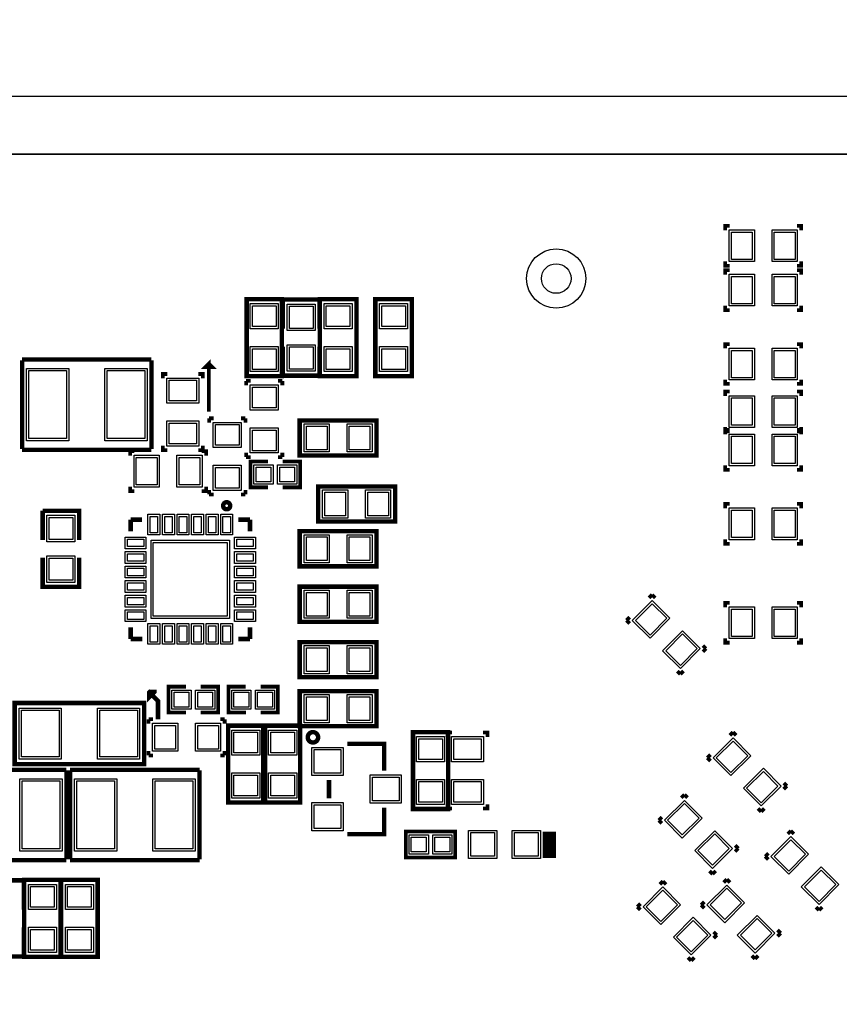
# Model space of a CAD drawing. Extents: x 0 to 144, y -67 to 145.
# Tile 4 of 7: x 29 to 57, y 37 to 71. Entities that reach past the tile are written whole.
import ezdxf

# ---------------------------------------------------------------- set-up
doc = ezdxf.new("R2010")
doc.units = 0
for name, color, linetype in [('BOARD_GEOMETRY_OUTLINE', 1, 'CONTINUOUS'), ('BOARD_GEOMETRY_SILKSCREEN_TOP', 2, 'CONTINUOUS'), ('PACKAGE_GEOMETRY_ASSEMBLY_TOP', 6, 'CONTINUOUS'), ('PACKAGE_GEOMETRY_SILKSCREEN_TOP', 5, 'CONTINUOUS'), ('PIN_SOLDERMASK_TOP', 9, 'CONTINUOUS'), ('PIN_TOP', 8, 'CONTINUOUS')]:
    doc.layers.add(name, color=color, linetype=linetype)

msp = doc.modelspace()

# ---------------------------------------------------------------- linework, layer by layer
at = {"layer": 'BOARD_GEOMETRY_OUTLINE'}
for points in [[(1.524, 68.658232), (69.596, 68.658232, 0.414214), (71.12, 70.182232), (71.12, 133.792468, 0.414214), (69.596, 135.316468), (1.524, 135.316468, 0.414214), (0, 133.792468), (0, 70.182232, 0.414214), (1.524, 68.658232)], [(1.524, 0), (69.596, 0, 0.414214), (71.12, 1.524), (71.12, 65.134236, 0.414214), (69.596, 66.658236), (1.524, 66.658236, 0.414214), (0, 65.134236), (0, 1.524, 0.414214), (1.524, 0)]]:
    msp.add_lwpolyline(points, format="xyb", dxfattribs=at)
msp.add_lwpolyline([(0, 1.524), (0, 65.134236, -0.414214), (1.524, 66.658236), (69.596, 66.658236, -0.414214), (71.12, 65.134236), (71.12, 1.524, -0.414214), (69.596, 0), (1.524, 0, -0.414214)], format="xyb", close=True, dxfattribs=at)
at = {"layer": 'BOARD_GEOMETRY_SILKSCREEN_TOP'}
for points, const_width in [([(35.56, 57.817004), (35.56, 59.468004), (35.433, 59.341004), (35.687, 59.341004), (35.56, 59.468004)], 0.127), ([(33.81502, 47.235364), (33.81502, 47.875444), (33.51784, 48.172624), (33.5153, 48.170084), (33.5153, 48.007524), (33.68802, 48.180244), (33.68802, 48.182784), (33.53308, 48.182784), (33.52038, 48.170084)], 0.1524), ([(47.105062, 43.375834), (47.105062, 42.475658)], 0.1524), ([(47.257462, 43.375834), (47.257462, 42.475658)], 0.1524), ([(47.409862, 43.375834), (47.409862, 42.475658)], 0.1524)]:
    msp.add_lwpolyline(points, dxfattribs=dict(at, const_width=const_width))
at = {"layer": 'PACKAGE_GEOMETRY_ASSEMBLY_TOP'}
for points, const_width in [([(53.4543, 64.20104), (53.3019, 64.20104), (53.3019, 64.04864)], 0.127), ([(55.9181, 64.04864), (55.9181, 64.20104), (55.7657, 64.20104)], 0.127), ([(53.4543, 62.82944), (53.3019, 62.82944), (53.3019, 62.98184)], 0.127), ([(55.7657, 62.82944), (55.9181, 62.82944), (55.9181, 62.98184)], 0.127), ([(53.4543, 62.67704), (53.3019, 62.67704), (53.3019, 62.52464)], 0.127), ([(55.9181, 62.52464), (55.9181, 62.67704), (55.7657, 62.67704)], 0.127), ([(36.862766, 59.379612), (36.862766, 61.677804), (38.067234, 61.677804), (38.067234, 59.036204), (36.862766, 59.036204), (36.862766, 59.379612)], 0.1524), ([(39.36238, 60.661804), (39.36238, 61.665104), (38.10762, 61.665104)], 0.1524), ([(38.10762, 61.663072), (38.10762, 60.661804)], 0.1524), ([(40.63238, 61.677804), (39.37762, 61.677804), (39.37762, 59.036204), (40.63238, 59.036204), (40.63238, 61.677804)], 0.1524), ([(41.28262, 59.036204), (42.53738, 59.036204), (42.53738, 61.677804), (41.28262, 61.677804), (41.28262, 59.036204)], 0.1524), ([(53.4543, 61.30544), (53.3019, 61.30544), (53.3019, 61.45784)], 0.127), ([(55.7657, 61.30544), (55.9181, 61.30544), (55.9181, 61.45784)], 0.127), ([(38.10762, 60.052204), (38.10762, 59.048904), (39.36238, 59.048904), (39.36238, 60.052204)], 0.1524), ([(53.4543, 60.13704), (53.3019, 60.13704), (53.3019, 59.98464)], 0.127), ([(55.9181, 59.98464), (55.9181, 60.13704), (55.7657, 60.13704)], 0.127), ([(33.5915, 59.606434), (29.1465, 59.606434)], 0.1524), ([(29.1465, 59.581796), (29.1465, 56.526684)], 0.1524), ([(33.5915, 56.526684), (33.5915, 59.581796)], 0.1524), ([(33.9852, 58.95594), (33.9852, 59.10834), (34.1376, 59.10834)], 0.127), ([(35.3568, 58.95594), (35.3568, 59.10834), (35.2044, 59.10834)], 0.127), ([(36.8427, 58.871104), (36.8427, 58.718704)], 0.127), ([(36.9951, 58.871104), (36.8427, 58.871104)], 0.127), ([(37.9349, 58.871104), (38.0873, 58.871104)], 0.127), ([(38.0873, 58.871104), (38.0873, 58.718704)], 0.127), ([(53.4543, 58.76544), (53.3019, 58.76544), (53.3019, 58.91784)], 0.127), ([(55.7657, 58.76544), (55.9181, 58.76544), (55.9181, 58.91784)], 0.127), ([(53.4543, 58.502804), (53.3019, 58.502804), (53.3019, 58.350404)], 0.127), ([(55.9181, 58.350404), (55.9181, 58.502804), (55.7657, 58.502804)], 0.127), ([(35.5727, 57.58434), (35.5727, 57.43194)], 0.127), ([(35.7251, 57.58434), (35.5727, 57.58434)], 0.127), ([(36.6649, 57.58434), (36.8173, 57.58434)], 0.127), ([(36.8173, 57.58434), (36.8173, 57.43194)], 0.127), ([(39.027608, 57.513474), (41.3258, 57.513474), (41.3258, 56.309006), (38.6842, 56.309006), (38.6842, 57.513474), (39.027608, 57.513474)], 0.1524), ([(53.4543, 57.131204), (53.3019, 57.131204), (53.3019, 57.283604)], 0.127), ([(53.4543, 57.184036), (53.3019, 57.184036), (53.3019, 57.031636)], 0.127), ([(55.7657, 57.131204), (55.9181, 57.131204), (55.9181, 57.283604)], 0.127), ([(55.9181, 57.031636), (55.9181, 57.184036), (55.7657, 57.184036)], 0.127), ([(29.1465, 56.502046), (33.5915, 56.502046)], 0.1524), ([(33.0073, 56.45404), (32.8549, 56.45404), (32.8549, 56.30164)], 0.127), ([(33.9852, 56.64454), (33.9852, 56.49214), (34.1376, 56.49214)], 0.127), ([(35.2044, 56.49214), (35.3568, 56.49214), (35.3568, 56.64454)], 0.127), ([(35.4711, 56.30164), (35.4711, 56.45404), (35.3187, 56.45404)], 0.127), ([(36.8427, 56.254904), (36.8427, 56.407304)], 0.127), ([(36.9951, 56.254904), (36.8427, 56.254904)], 0.127), ([(37.9349, 56.254904), (38.0873, 56.254904)], 0.127), ([(38.0873, 56.254904), (38.0873, 56.407304)], 0.127), ([(37.592, 55.213504), (36.9951, 55.213504), (36.9951, 56.102504), (37.592, 56.102504)], 0.127), ([(38.09619, 56.102504), (38.6969, 56.102504), (38.6969, 55.213504), (38.1, 55.213504)], 0.127), ([(53.4543, 55.812436), (53.3019, 55.812436), (53.3019, 55.964836)], 0.127), ([(55.7657, 55.812436), (55.9181, 55.812436), (55.9181, 55.964836)], 0.127), ([(33.0073, 55.08244), (32.8549, 55.08244), (32.8549, 55.23484)], 0.127), ([(35.3187, 55.08244), (35.4711, 55.08244), (35.4711, 55.23484)], 0.127), ([(35.5727, 54.96814), (35.5727, 55.12054)], 0.127), ([(36.8173, 54.96814), (36.8173, 55.12054)], 0.127), ([(39.662608, 55.244238), (41.9608, 55.244238), (41.9608, 54.03977), (39.3192, 54.03977), (39.3192, 55.244238), (39.662608, 55.244238)], 0.1524), ([(35.7251, 54.96814), (35.5727, 54.96814)], 0.127), ([(36.6649, 54.96814), (36.8173, 54.96814)], 0.127), ([(31.10738, 53.40604), (31.10738, 54.40934), (29.85262, 54.40934)], 0.1524), ([(29.85262, 54.407308), (29.85262, 53.40604)], 0.1524), ([(53.4543, 54.644036), (53.3019, 54.644036), (53.3019, 54.491636)], 0.127), ([(55.9181, 54.491636), (55.9181, 54.644036), (55.7657, 54.644036)], 0.127), ([(39.027608, 53.703474), (41.3258, 53.703474), (41.3258, 52.499006), (38.6842, 52.499006), (38.6842, 53.703474), (39.027608, 53.703474)], 0.1524), ([(53.4543, 53.272436), (53.3019, 53.272436), (53.3019, 53.424836)], 0.127), ([(55.7657, 53.272436), (55.9181, 53.272436), (55.9181, 53.424836)], 0.127), ([(29.85262, 52.79644), (29.85262, 51.79314), (31.10738, 51.79314), (31.10738, 52.79644)], 0.1524), ([(39.027608, 51.798474), (41.3258, 51.798474), (41.3258, 50.594006), (38.6842, 50.594006), (38.6842, 51.798474), (39.027608, 51.798474)], 0.1524), ([(50.6857, 51.412902), (50.793396, 51.520598)], 0.127), ([(50.793396, 51.520598), (50.901092, 51.412902)], 0.127), ([(53.4543, 51.24704), (53.3019, 51.24704), (53.3019, 51.09464)], 0.127), ([(55.9181, 51.09464), (55.9181, 51.24704), (55.7657, 51.24704)], 0.127), ([(50.020982, 50.748184), (49.913286, 50.640488)], 0.127), ([(49.913286, 50.640488), (50.020982, 50.532792)], 0.127), ([(53.4543, 49.87544), (53.3019, 49.87544), (53.3019, 50.02784)], 0.127), ([(55.7657, 49.87544), (55.9181, 49.87544), (55.9181, 50.02784)], 0.127), ([(39.027608, 49.893474), (41.3258, 49.893474), (41.3258, 48.689006), (38.6842, 48.689006), (38.6842, 49.893474), (39.027608, 49.893474)], 0.1524), ([(52.643278, 49.670716), (52.535582, 49.778412)], 0.127), ([(52.535582, 49.56302), (52.643278, 49.670716)], 0.127), ([(51.763168, 48.790606), (51.655472, 48.898302)], 0.127), ([(51.870864, 48.898302), (51.763168, 48.790606)], 0.127), ([(34.77895, 47.474124), (34.17824, 47.474124), (34.17824, 48.363124), (34.77514, 48.363124)], 0.127), ([(35.28314, 48.363124), (35.88004, 48.363124), (35.88004, 47.474124), (35.28314, 47.474124)], 0.127), ([(36.83381, 47.474124), (36.2331, 47.474124), (36.2331, 48.363124), (36.83, 48.363124)], 0.127), ([(37.338, 48.363124), (37.9349, 48.363124), (37.9349, 47.474124), (37.338, 47.474124)], 0.127), ([(39.027608, 48.21047), (41.3258, 48.21047), (41.3258, 47.006002), (38.6842, 47.006002), (38.6842, 48.21047), (39.027608, 48.21047)], 0.1524), ([(33.3375, 45.698918), (28.8925, 45.698918), (28.8925, 47.803562), (33.3375, 47.803562), (33.3375, 45.698918)], 0.1524), ([(33.4899, 47.24654), (33.6423, 47.24654)], 0.127), ([(33.4899, 47.09414), (33.4899, 47.24654)], 0.127), ([(36.1061, 47.24654), (35.9537, 47.24654)], 0.127), ([(36.1061, 47.09414), (36.1061, 47.24654)], 0.127), ([(36.227766, 44.725844), (36.227766, 47.024036), (37.432234, 47.024036), (37.432234, 44.382436), (36.227766, 44.382436), (36.227766, 44.725844)], 0.1524), ([(38.702234, 46.680628), (38.702234, 44.382436), (37.497766, 44.382436), (37.497766, 47.024036), (38.702234, 47.024036), (38.702234, 46.680628)], 0.1524), ([(42.577766, 44.503848), (42.577766, 46.80204), (43.782234, 46.80204), (43.782234, 44.16044), (42.577766, 44.16044), (42.577766, 44.503848)], 0.1524), ([(43.9166, 46.78934), (43.7642, 46.78934), (43.7642, 46.63694)], 0.127), ([(45.1358, 46.63694), (45.1358, 46.78934), (44.9834, 46.78934)], 0.127), ([(53.464968, 46.69028), (53.572664, 46.797976)], 0.127), ([(53.572664, 46.797976), (53.68036, 46.69028)], 0.127), ([(33.4899, 46.15434), (33.4899, 46.00194)], 0.127), ([(33.4899, 46.00194), (33.6423, 46.00194)], 0.127), ([(36.1061, 46.00194), (35.9537, 46.00194)], 0.127), ([(36.1061, 46.15434), (36.1061, 46.00194)], 0.127), ([(52.80025, 46.025562), (52.692554, 45.917866)], 0.127), ([(52.692554, 45.917866), (52.80025, 45.81017)], 0.127), ([(30.6705, 45.509434), (26.2255, 45.509434)], 0.1524), ([(30.6705, 42.429684), (30.6705, 45.484796)], 0.1524), ([(35.2425, 45.509434), (30.7975, 45.509434)], 0.1524), ([(30.7975, 45.484796), (30.7975, 42.429684)], 0.1524), ([(35.2425, 42.429684), (35.2425, 45.484796)], 0.1524), ([(55.422546, 44.948094), (55.31485, 45.05579)], 0.127), ([(55.31485, 44.840398), (55.422546, 44.948094)], 0.127), ([(51.792886, 44.545504), (51.900582, 44.6532)], 0.127), ([(51.900582, 44.6532), (52.008278, 44.545504)], 0.127), ([(43.7642, 44.32554), (43.7642, 44.17314), (43.9166, 44.17314)], 0.127), ([(45.1358, 44.32554), (45.1358, 44.17314), (44.9834, 44.17314)], 0.127), ([(54.542436, 44.067984), (54.43474, 44.17568)], 0.127), ([(54.650132, 44.17568), (54.542436, 44.067984)], 0.127), ([(51.128168, 43.880786), (51.020472, 43.77309)], 0.127), ([(51.020472, 43.77309), (51.128168, 43.665394)], 0.127), ([(44.0309, 43.38574), (44.0309, 42.49674), (42.3291, 42.49674), (42.3291, 43.38574), (44.0309, 43.38574)], 0.127), ([(55.450486, 43.302682), (55.558182, 43.410378)], 0.127), ([(55.558182, 43.410378), (55.665878, 43.302682)], 0.127), ([(53.750464, 42.803318), (53.642768, 42.911014)], 0.127), ([(53.642768, 42.695622), (53.750464, 42.803318)], 0.127), ([(54.785768, 42.637964), (54.678072, 42.530268)], 0.127), ([(26.2255, 42.405046), (30.6705, 42.405046)], 0.1524), ([(30.7975, 42.405046), (35.2425, 42.405046)], 0.1524), ([(54.678072, 42.530268), (54.785768, 42.422572)], 0.127), ([(52.870354, 41.923208), (52.762658, 42.030904)], 0.127), ([(52.97805, 42.030904), (52.870354, 41.923208)], 0.127), ([(29.20238, 40.70604), (29.20238, 41.70934), (27.94762, 41.70934)], 0.1524), ([(30.47238, 41.72204), (29.21762, 41.72204), (29.21762, 39.08044), (30.47238, 39.08044), (30.47238, 41.72204)], 0.1524), ([(31.74238, 41.72204), (30.48762, 41.72204), (30.48762, 39.08044), (31.74238, 39.08044), (31.74238, 41.72204)], 0.1524), ([(51.054762, 41.571672), (51.162458, 41.679368)], 0.127), ([(51.162458, 41.679368), (51.270154, 41.571672)], 0.127), ([(53.250846, 41.634918), (53.358542, 41.742614)], 0.127), ([(53.358542, 41.742614), (53.466238, 41.634918)], 0.127), ([(50.390044, 40.906954), (50.282348, 40.799258)], 0.127), ([(52.586128, 40.9702), (52.478432, 40.862504)], 0.127), ([(50.282348, 40.799258), (50.390044, 40.691562)], 0.127), ([(52.478432, 40.862504), (52.586128, 40.754808)], 0.127), ([(56.527954, 40.680386), (56.420258, 40.788082)], 0.127), ([(56.63565, 40.788082), (56.527954, 40.680386)], 0.127), ([(27.94762, 40.09644), (27.94762, 39.09314), (29.20238, 39.09314), (29.20238, 40.09644)], 0.1524), ([(53.01234, 39.829486), (52.904644, 39.937182)], 0.127), ([(55.208424, 39.892732), (55.100728, 40.000428)], 0.127), ([(55.100728, 39.785036), (55.208424, 39.892732)], 0.127), ([(52.904644, 39.72179), (53.01234, 39.829486)], 0.127), ([(52.13223, 38.949376), (52.024534, 39.057072)], 0.127), ([(52.239926, 39.057072), (52.13223, 38.949376)], 0.127), ([(54.328314, 39.012622), (54.220618, 39.120318)], 0.127), ([(54.43601, 39.120318), (54.328314, 39.012622)], 0.127)]:
    msp.add_lwpolyline(points, dxfattribs=dict(at, const_width=const_width))
at = {"layer": 'PACKAGE_GEOMETRY_SILKSCREEN_TOP', "const_width": 0.1524}
for points in [[(36.296092, 54.580536, 1), (36.053776, 54.580536, 1), (36.296092, 54.580536)], [(39.316914, 46.623224, -1), (38.961314, 46.623224, -1), (39.316914, 46.623224)]]:
    msp.add_lwpolyline(points, format="xyb", dxfattribs=at)
for points in [[(32.874966, 54.10327), (33.271714, 54.10327)], [(32.874966, 53.698902), (32.874966, 54.10327)], [(36.570666, 54.10327), (36.975034, 54.10327)], [(36.975034, 54.10327), (36.975034, 53.706522)], [(32.874966, 50.003202), (32.874966, 50.39995)], [(36.975034, 50.40757), (36.975034, 50.003202)], [(33.279334, 50.003202), (32.874966, 50.003202)], [(36.975034, 50.003202), (36.578286, 50.003202)], [(41.58996, 45.48124), (41.58996, 46.396148), (40.325802, 46.396148)], [(39.69004, 45.1612), (39.69004, 44.53128)], [(40.325802, 43.296332), (41.58996, 43.296332), (41.58996, 44.21124)]]:
    msp.add_lwpolyline(points, dxfattribs=at)
at = {"layer": 'PIN_SOLDERMASK_TOP'}
for points in [[(54.3052, 64.06134), (54.3052, 62.96914), (53.4416, 62.96914), (53.4416, 64.06134)], [(55.7784, 64.06134), (55.7784, 62.96914), (54.9148, 62.96914), (54.9148, 64.06134)], [(54.3052, 62.53734), (54.3052, 61.44514), (53.4416, 61.44514), (53.4416, 62.53734)], [(55.7784, 62.53734), (55.7784, 61.44514), (54.9148, 61.44514), (54.9148, 62.53734)], [(37.9476, 60.661804), (36.9824, 60.661804), (36.9824, 61.525404), (37.9476, 61.525404)], [(39.2176, 60.598304), (38.2524, 60.598304), (38.2524, 61.512704), (39.2176, 61.512704)], [(39.5224, 61.525404), (40.4876, 61.525404), (40.4876, 60.661804), (39.5224, 60.661804)], [(42.3926, 60.661804), (41.4274, 60.661804), (41.4274, 61.525404), (42.3926, 61.525404)], [(37.9476, 59.188604), (36.9824, 59.188604), (36.9824, 60.052204), (37.9476, 60.052204)], [(39.2176, 59.201304), (38.2524, 59.201304), (38.2524, 60.115704), (39.2176, 60.115704)], [(39.5224, 60.052204), (40.4876, 60.052204), (40.4876, 59.188604), (39.5224, 59.188604)], [(42.3926, 59.188604), (41.4274, 59.188604), (41.4274, 60.052204), (42.3926, 60.052204)], [(54.3052, 59.99734), (54.3052, 58.90514), (53.4416, 58.90514), (53.4416, 59.99734)], [(55.7784, 59.99734), (55.7784, 58.90514), (54.9148, 58.90514), (54.9148, 59.99734)], [(30.7467, 59.29884), (30.7467, 56.80964), (29.2989, 56.80964), (29.2989, 59.29884)], [(33.4391, 59.29884), (33.4391, 56.80964), (31.9913, 56.80964), (31.9913, 59.29884)], [(35.2171, 58.10504), (34.1249, 58.10504), (34.1249, 58.96864), (35.2171, 58.96864)], [(36.9824, 58.731404), (37.9476, 58.731404), (37.9476, 57.867804), (36.9824, 57.867804)], [(54.3052, 58.363104), (54.3052, 57.270904), (53.4416, 57.270904), (53.4416, 58.363104)], [(55.7784, 58.363104), (55.7784, 57.270904), (54.9148, 57.270904), (54.9148, 58.363104)], [(35.2171, 56.63184), (34.1249, 56.63184), (34.1249, 57.49544), (35.2171, 57.49544)], [(35.7124, 57.44464), (36.6776, 57.44464), (36.6776, 56.58104), (35.7124, 56.58104)], [(36.9824, 57.258204), (37.9476, 57.258204), (37.9476, 56.394604), (36.9824, 56.394604)], [(38.8366, 56.42864), (38.8366, 57.39384), (39.7002, 57.39384), (39.7002, 56.42864)], [(40.3098, 56.42864), (40.3098, 57.39384), (41.1734, 57.39384), (41.1734, 56.42864)], [(54.3052, 57.044336), (54.3052, 55.952136), (53.4416, 55.952136), (53.4416, 57.044336)], [(55.7784, 57.044336), (55.7784, 55.952136), (54.9148, 55.952136), (54.9148, 57.044336)], [(33.8582, 56.31434), (33.8582, 55.22214), (32.9946, 55.22214), (32.9946, 56.31434)], [(35.3314, 56.31434), (35.3314, 55.22214), (34.4678, 55.22214), (34.4678, 56.31434)], [(35.7124, 55.97144), (36.6776, 55.97144), (36.6776, 55.10784), (35.7124, 55.10784)], [(37.7698, 55.988204), (37.7698, 55.327804), (37.1094, 55.327804), (37.1094, 55.988204)], [(38.5826, 55.988204), (38.5826, 55.327804), (37.9222, 55.327804), (37.9222, 55.988204)], [(39.4716, 54.159404), (39.4716, 55.124604), (40.3352, 55.124604), (40.3352, 54.159404)], [(40.9448, 54.159404), (40.9448, 55.124604), (41.8084, 55.124604), (41.8084, 54.159404)], [(54.3052, 54.504336), (54.3052, 53.412136), (53.4416, 53.412136), (53.4416, 54.504336)], [(55.7784, 54.504336), (55.7784, 53.412136), (54.9148, 53.412136), (54.9148, 54.504336)], [(30.9626, 53.34254), (29.9974, 53.34254), (29.9974, 54.25694), (30.9626, 54.25694)], [(33.878266, 54.288182), (33.878266, 53.576982), (33.471866, 53.576982), (33.471866, 54.288182)], [(34.378138, 54.288182), (34.378138, 53.576982), (33.971738, 53.576982), (33.971738, 54.288182)], [(34.878264, 54.288182), (34.878264, 53.576982), (34.471864, 53.576982), (34.471864, 54.288182)], [(35.378136, 54.288182), (35.378136, 53.576982), (34.971736, 53.576982), (34.971736, 54.288182)], [(35.878262, 54.288182), (35.878262, 53.576982), (35.471862, 53.576982), (35.471862, 54.288182)], [(36.378134, 54.288182), (36.378134, 53.576982), (35.971734, 53.576982), (35.971734, 54.288182)], [(33.401254, 53.50637), (33.401254, 53.09997), (32.690054, 53.09997), (32.690054, 53.50637)], [(37.159946, 53.50637), (37.159946, 53.09997), (36.448746, 53.09997), (36.448746, 53.50637)], [(38.8366, 52.61864), (38.8366, 53.58384), (39.7002, 53.58384), (39.7002, 52.61864)], [(40.3098, 52.61864), (40.3098, 53.58384), (41.1734, 53.58384), (41.1734, 52.61864)], [(36.2712, 53.399436), (36.2712, 50.707036), (33.5788, 50.707036), (33.5788, 53.399436)], [(30.9626, 51.94554), (29.9974, 51.94554), (29.9974, 52.85994), (30.9626, 52.85994)], [(33.401254, 53.006498), (33.401254, 52.600098), (32.690054, 52.600098), (32.690054, 53.006498)], [(37.159946, 53.006498), (37.159946, 52.600098), (36.448746, 52.600098), (36.448746, 53.006498)], [(33.401254, 52.506372), (33.401254, 52.099972), (32.690054, 52.099972), (32.690054, 52.506372)], [(37.159946, 52.506372), (37.159946, 52.099972), (36.448746, 52.099972), (36.448746, 52.506372)], [(33.401254, 52.0065), (33.401254, 51.6001), (32.690054, 51.6001), (32.690054, 52.0065)], [(37.159946, 52.0065), (37.159946, 51.6001), (36.448746, 51.6001), (36.448746, 52.0065)], [(33.401254, 51.506374), (33.401254, 51.099974), (32.690054, 51.099974), (32.690054, 51.506374)], [(37.159946, 51.506374), (37.159946, 51.099974), (36.448746, 51.099974), (36.448746, 51.506374)], [(38.8366, 50.71364), (38.8366, 51.67884), (39.7002, 51.67884), (39.7002, 50.71364)], [(40.3098, 50.71364), (40.3098, 51.67884), (41.1734, 51.67884), (41.1734, 50.71364)], [(51.403906, 50.712477), (50.721407, 50.029978), (50.11075, 50.640635), (50.793249, 51.323134)], [(54.3052, 51.10734), (54.3052, 50.01514), (53.4416, 50.01514), (53.4416, 51.10734)], [(55.7784, 51.10734), (55.7784, 50.01514), (54.9148, 50.01514), (54.9148, 51.10734)], [(33.401254, 51.006502), (33.401254, 50.600102), (32.690054, 50.600102), (32.690054, 51.006502)], [(37.159946, 51.006502), (37.159946, 50.600102), (36.448746, 50.600102), (36.448746, 51.006502)], [(33.878266, 50.52949), (33.878266, 49.81829), (33.471866, 49.81829), (33.471866, 50.52949)], [(34.378138, 50.52949), (34.378138, 49.81829), (33.971738, 49.81829), (33.971738, 50.52949)], [(34.878264, 50.52949), (34.878264, 49.81829), (34.471864, 49.81829), (34.471864, 50.52949)], [(35.378136, 50.52949), (35.378136, 49.81829), (34.971736, 49.81829), (34.971736, 50.52949)], [(35.878262, 50.52949), (35.878262, 49.81829), (35.471862, 49.81829), (35.471862, 50.52949)], [(36.378134, 50.52949), (36.378134, 49.81829), (35.971734, 49.81829), (35.971734, 50.52949)], [(52.445814, 49.670569), (51.763315, 48.98807), (51.152658, 49.598727), (51.835157, 50.281226)], [(38.8366, 48.80864), (38.8366, 49.77384), (39.7002, 49.77384), (39.7002, 48.80864)], [(40.3098, 48.80864), (40.3098, 49.77384), (41.1734, 49.77384), (41.1734, 48.80864)], [(34.29254, 47.588424), (34.29254, 48.248824), (34.95294, 48.248824), (34.95294, 47.588424)], [(35.10534, 47.588424), (35.10534, 48.248824), (35.76574, 48.248824), (35.76574, 47.588424)], [(36.3474, 47.588424), (36.3474, 48.248824), (37.0078, 48.248824), (37.0078, 47.588424)], [(37.1602, 47.588424), (37.1602, 48.248824), (37.8206, 48.248824), (37.8206, 47.588424)], [(38.8366, 47.125636), (38.8366, 48.090836), (39.7002, 48.090836), (39.7002, 47.125636)], [(40.3098, 47.125636), (40.3098, 48.090836), (41.1734, 48.090836), (41.1734, 47.125636)], [(30.4927, 47.62754), (30.4927, 45.87494), (29.0449, 45.87494), (29.0449, 47.62754)], [(33.1851, 47.62754), (33.1851, 45.87494), (31.7373, 45.87494), (31.7373, 47.62754)], [(33.6296, 46.14164), (33.6296, 47.10684), (34.4932, 47.10684), (34.4932, 46.14164)], [(35.1028, 46.14164), (35.1028, 47.10684), (35.9664, 47.10684), (35.9664, 46.14164)], [(37.3126, 46.008036), (36.3474, 46.008036), (36.3474, 46.871636), (37.3126, 46.871636)], [(37.6174, 46.871636), (38.5826, 46.871636), (38.5826, 46.008036), (37.6174, 46.008036)], [(43.6626, 45.78604), (42.6974, 45.78604), (42.6974, 46.64964), (43.6626, 46.64964)], [(43.9039, 46.64964), (44.9961, 46.64964), (44.9961, 45.78604), (43.9039, 45.78604)], [(54.183174, 45.989855), (53.500675, 45.307356), (52.890018, 45.918013), (53.572517, 46.600512)], [(39.106602, 46.2788), (40.173402, 46.2788), (40.173402, 45.3136), (39.106602, 45.3136)], [(37.3126, 44.534836), (36.3474, 44.534836), (36.3474, 45.398436), (37.3126, 45.398436)], [(37.6174, 45.398436), (38.5826, 45.398436), (38.5826, 44.534836), (37.6174, 44.534836)], [(55.225082, 44.947947), (54.542583, 44.265448), (53.931926, 44.876105), (54.614425, 45.558604)], [(30.5181, 45.20184), (30.5181, 42.71264), (29.0703, 42.71264), (29.0703, 45.20184)], [(30.9499, 42.71264), (30.9499, 45.20184), (32.3977, 45.20184), (32.3977, 42.71264)], [(33.6423, 42.71264), (33.6423, 45.20184), (35.0901, 45.20184), (35.0901, 42.71264)], [(41.106598, 45.32884), (42.173398, 45.32884), (42.173398, 44.36364), (41.106598, 44.36364)], [(43.6626, 44.31284), (42.6974, 44.31284), (42.6974, 45.17644), (43.6626, 45.17644)], [(43.9039, 45.17644), (44.9961, 45.17644), (44.9961, 44.31284), (43.9039, 44.31284)], [(39.106602, 44.37888), (40.173402, 44.37888), (40.173402, 43.41368), (39.106602, 43.41368)], [(52.511092, 43.845079), (51.828593, 43.16258), (51.217936, 43.773237), (51.900435, 44.455736)], [(44.487338, 42.45864), (44.487338, 43.42384), (45.452538, 43.42384), (45.452538, 42.45864)], [(45.987462, 42.45864), (45.987462, 43.42384), (46.952662, 43.42384), (46.952662, 42.45864)], [(53.553, 42.803171), (52.870501, 42.120672), (52.259844, 42.731329), (52.942343, 43.413828)], [(42.4434, 42.61104), (42.4434, 43.27144), (43.1038, 43.27144), (43.1038, 42.61104)], [(43.2562, 42.61104), (43.2562, 43.27144), (43.9166, 43.27144), (43.9166, 42.61104)], [(56.168692, 42.602257), (55.486193, 41.919758), (54.875536, 42.530415), (55.558035, 43.212914)], [(57.2106, 41.560349), (56.528101, 40.87785), (55.917444, 41.488507), (56.599943, 42.171006)], [(29.3624, 41.56964), (30.3276, 41.56964), (30.3276, 40.70604), (29.3624, 40.70604)], [(30.6324, 41.56964), (31.5976, 41.56964), (31.5976, 40.70604), (30.6324, 40.70604)], [(51.772968, 40.871247), (51.090469, 40.188748), (50.479812, 40.799405), (51.162311, 41.481904)], [(53.969052, 40.934493), (53.286553, 40.251994), (52.675896, 40.862651), (53.358395, 41.54515)], [(52.814876, 39.829339), (52.132377, 39.14684), (51.52172, 39.757497), (52.204219, 40.439996)], [(55.01096, 39.892585), (54.328461, 39.210086), (53.717804, 39.820743), (54.400303, 40.503242)], [(29.3624, 40.09644), (30.3276, 40.09644), (30.3276, 39.23284), (29.3624, 39.23284)], [(30.6324, 40.09644), (31.5976, 40.09644), (31.5976, 39.23284), (30.6324, 39.23284)]]:
    msp.add_lwpolyline(points, close=True, dxfattribs=at)
msp.add_circle((47.498, 62.389004), 1.016, dxfattribs=at)
at = {"layer": 'PIN_TOP'}
for points in [[(54.229, 63.98514), (54.229, 63.04534), (53.5178, 63.04534), (53.5178, 63.98514)], [(55.7022, 63.98514), (55.7022, 63.04534), (54.991, 63.04534), (54.991, 63.98514)], [(54.229, 62.46114), (54.229, 61.52134), (53.5178, 61.52134), (53.5178, 62.46114)], [(55.7022, 62.46114), (55.7022, 61.52134), (54.991, 61.52134), (54.991, 62.46114)], [(37.8714, 60.738004), (37.0586, 60.738004), (37.0586, 61.449204), (37.8714, 61.449204)], [(39.1414, 60.674504), (38.3286, 60.674504), (38.3286, 61.436504), (39.1414, 61.436504)], [(39.5986, 61.449204), (40.4114, 61.449204), (40.4114, 60.738004), (39.5986, 60.738004)], [(42.3164, 60.738004), (41.5036, 60.738004), (41.5036, 61.449204), (42.3164, 61.449204)], [(37.8714, 59.264804), (37.0586, 59.264804), (37.0586, 59.976004), (37.8714, 59.976004)], [(39.1414, 59.277504), (38.3286, 59.277504), (38.3286, 60.039504), (39.1414, 60.039504)], [(39.5986, 59.976004), (40.4114, 59.976004), (40.4114, 59.264804), (39.5986, 59.264804)], [(42.3164, 59.264804), (41.5036, 59.264804), (41.5036, 59.976004), (42.3164, 59.976004)], [(54.229, 59.92114), (54.229, 58.98134), (53.5178, 58.98134), (53.5178, 59.92114)], [(55.7022, 59.92114), (55.7022, 58.98134), (54.991, 58.98134), (54.991, 59.92114)], [(30.6705, 59.22264), (30.6705, 56.88584), (29.3751, 56.88584), (29.3751, 59.22264)], [(33.3629, 59.22264), (33.3629, 56.88584), (32.0675, 56.88584), (32.0675, 59.22264)], [(35.1409, 58.18124), (34.2011, 58.18124), (34.2011, 58.89244), (35.1409, 58.89244)], [(37.0586, 58.655204), (37.8714, 58.655204), (37.8714, 57.944004), (37.0586, 57.944004)], [(54.229, 58.286904), (54.229, 57.347104), (53.5178, 57.347104), (53.5178, 58.286904)], [(55.7022, 58.286904), (55.7022, 57.347104), (54.991, 57.347104), (54.991, 58.286904)], [(35.1409, 56.70804), (34.2011, 56.70804), (34.2011, 57.41924), (35.1409, 57.41924)], [(35.7886, 57.36844), (36.6014, 57.36844), (36.6014, 56.65724), (35.7886, 56.65724)], [(37.0586, 57.182004), (37.8714, 57.182004), (37.8714, 56.470804), (37.0586, 56.470804)], [(38.9128, 56.50484), (38.9128, 57.31764), (39.624, 57.31764), (39.624, 56.50484)], [(40.386, 56.50484), (40.386, 57.31764), (41.0972, 57.31764), (41.0972, 56.50484)], [(54.229, 56.968136), (54.229, 56.028336), (53.5178, 56.028336), (53.5178, 56.968136)], [(55.7022, 56.968136), (55.7022, 56.028336), (54.991, 56.028336), (54.991, 56.968136)], [(33.782, 56.23814), (33.782, 55.29834), (33.0708, 55.29834), (33.0708, 56.23814)], [(35.2552, 56.23814), (35.2552, 55.29834), (34.544, 55.29834), (34.544, 56.23814)], [(35.7886, 55.89524), (36.6014, 55.89524), (36.6014, 55.18404), (35.7886, 55.18404)], [(37.6936, 55.912004), (37.6936, 55.404004), (37.1856, 55.404004), (37.1856, 55.912004)], [(38.5064, 55.912004), (38.5064, 55.404004), (37.9984, 55.404004), (37.9984, 55.912004)], [(39.5478, 54.235604), (39.5478, 55.048404), (40.259, 55.048404), (40.259, 54.235604)], [(41.021, 54.235604), (41.021, 55.048404), (41.7322, 55.048404), (41.7322, 54.235604)], [(30.8864, 53.41874), (30.0736, 53.41874), (30.0736, 54.18074), (30.8864, 54.18074)], [(33.802066, 54.211982), (33.802066, 53.653182), (33.548066, 53.653182), (33.548066, 54.211982)], [(34.301938, 54.211982), (34.301938, 53.653182), (34.047938, 53.653182), (34.047938, 54.211982)], [(34.802064, 54.211982), (34.802064, 53.653182), (34.548064, 53.653182), (34.548064, 54.211982)], [(35.301936, 54.211982), (35.301936, 53.653182), (35.047936, 53.653182), (35.047936, 54.211982)], [(35.802062, 54.211982), (35.802062, 53.653182), (35.548062, 53.653182), (35.548062, 54.211982)], [(36.301934, 54.211982), (36.301934, 53.653182), (36.047934, 53.653182), (36.047934, 54.211982)], [(54.229, 54.428136), (54.229, 53.488336), (53.5178, 53.488336), (53.5178, 54.428136)], [(55.7022, 54.428136), (55.7022, 53.488336), (54.991, 53.488336), (54.991, 54.428136)], [(38.9128, 52.69484), (38.9128, 53.50764), (39.624, 53.50764), (39.624, 52.69484)], [(40.386, 52.69484), (40.386, 53.50764), (41.0972, 53.50764), (41.0972, 52.69484)], [(33.325054, 53.43017), (33.325054, 53.17617), (32.766254, 53.17617), (32.766254, 53.43017)], [(36.195, 53.323236), (36.195, 50.783236), (33.655, 50.783236), (33.655, 53.323236)], [(37.083746, 53.43017), (37.083746, 53.17617), (36.524946, 53.17617), (36.524946, 53.43017)], [(30.8864, 52.02174), (30.0736, 52.02174), (30.0736, 52.78374), (30.8864, 52.78374)], [(33.325054, 52.930298), (33.325054, 52.676298), (32.766254, 52.676298), (32.766254, 52.930298)], [(37.083746, 52.930298), (37.083746, 52.676298), (36.524946, 52.676298), (36.524946, 52.930298)], [(33.325054, 52.430172), (33.325054, 52.176172), (32.766254, 52.176172), (32.766254, 52.430172)], [(37.083746, 52.430172), (37.083746, 52.176172), (36.524946, 52.176172), (36.524946, 52.430172)], [(33.325054, 51.9303), (33.325054, 51.6763), (32.766254, 51.6763), (32.766254, 51.9303)], [(37.083746, 51.9303), (37.083746, 51.6763), (36.524946, 51.6763), (36.524946, 51.9303)], [(33.325054, 51.430174), (33.325054, 51.176174), (32.766254, 51.176174), (32.766254, 51.430174)], [(37.083746, 51.430174), (37.083746, 51.176174), (36.524946, 51.176174), (36.524946, 51.430174)], [(38.9128, 50.78984), (38.9128, 51.60264), (39.624, 51.60264), (39.624, 50.78984)], [(40.386, 50.78984), (40.386, 51.60264), (41.0972, 51.60264), (41.0972, 50.78984)], [(51.296143, 50.712477), (50.721407, 50.137741), (50.218513, 50.640635), (50.793249, 51.215371)], [(33.325054, 50.930302), (33.325054, 50.676302), (32.766254, 50.676302), (32.766254, 50.930302)], [(37.083746, 50.930302), (37.083746, 50.676302), (36.524946, 50.676302), (36.524946, 50.930302)], [(54.229, 51.03114), (54.229, 50.09134), (53.5178, 50.09134), (53.5178, 51.03114)], [(55.7022, 51.03114), (55.7022, 50.09134), (54.991, 50.09134), (54.991, 51.03114)], [(33.802066, 50.45329), (33.802066, 49.89449), (33.548066, 49.89449), (33.548066, 50.45329)], [(34.301938, 50.45329), (34.301938, 49.89449), (34.047938, 49.89449), (34.047938, 50.45329)], [(34.802064, 50.45329), (34.802064, 49.89449), (34.548064, 49.89449), (34.548064, 50.45329)], [(35.301936, 50.45329), (35.301936, 49.89449), (35.047936, 49.89449), (35.047936, 50.45329)], [(35.802062, 50.45329), (35.802062, 49.89449), (35.548062, 49.89449), (35.548062, 50.45329)], [(36.301934, 50.45329), (36.301934, 49.89449), (36.047934, 49.89449), (36.047934, 50.45329)], [(52.338051, 49.670569), (51.763315, 49.095833), (51.260421, 49.598727), (51.835157, 50.173463)], [(38.9128, 48.88484), (38.9128, 49.69764), (39.624, 49.69764), (39.624, 48.88484)], [(40.386, 48.88484), (40.386, 49.69764), (41.0972, 49.69764), (41.0972, 48.88484)], [(34.36874, 47.664624), (34.36874, 48.172624), (34.87674, 48.172624), (34.87674, 47.664624)], [(35.18154, 47.664624), (35.18154, 48.172624), (35.68954, 48.172624), (35.68954, 47.664624)], [(36.4236, 47.664624), (36.4236, 48.172624), (36.9316, 48.172624), (36.9316, 47.664624)], [(37.2364, 47.664624), (37.2364, 48.172624), (37.7444, 48.172624), (37.7444, 47.664624)], [(38.9128, 47.201836), (38.9128, 48.014636), (39.624, 48.014636), (39.624, 47.201836)], [(40.386, 47.201836), (40.386, 48.014636), (41.0972, 48.014636), (41.0972, 47.201836)], [(30.4165, 47.55134), (30.4165, 45.95114), (29.1211, 45.95114), (29.1211, 47.55134)], [(33.1089, 47.55134), (33.1089, 45.95114), (31.8135, 45.95114), (31.8135, 47.55134)], [(33.7058, 46.21784), (33.7058, 47.03064), (34.417, 47.03064), (34.417, 46.21784)], [(35.179, 46.21784), (35.179, 47.03064), (35.8902, 47.03064), (35.8902, 46.21784)], [(37.2364, 46.084236), (36.4236, 46.084236), (36.4236, 46.795436), (37.2364, 46.795436)], [(37.6936, 46.795436), (38.5064, 46.795436), (38.5064, 46.084236), (37.6936, 46.084236)], [(43.5864, 45.86224), (42.7736, 45.86224), (42.7736, 46.57344), (43.5864, 46.57344)], [(43.9801, 46.57344), (44.9199, 46.57344), (44.9199, 45.86224), (43.9801, 45.86224)], [(54.075411, 45.989855), (53.500675, 45.415119), (52.997781, 45.918013), (53.572517, 46.492749)], [(39.182802, 46.2026), (40.097202, 46.2026), (40.097202, 45.3898), (39.182802, 45.3898)], [(55.117319, 44.947947), (54.542583, 44.373211), (54.039689, 44.876105), (54.614425, 45.450841)], [(30.4419, 45.12564), (30.4419, 42.78884), (29.1465, 42.78884), (29.1465, 45.12564)], [(31.0261, 42.78884), (31.0261, 45.12564), (32.3215, 45.12564), (32.3215, 42.78884)], [(33.7185, 42.78884), (33.7185, 45.12564), (35.0139, 45.12564), (35.0139, 42.78884)], [(37.2364, 44.611036), (36.4236, 44.611036), (36.4236, 45.322236), (37.2364, 45.322236)], [(37.6936, 45.322236), (38.5064, 45.322236), (38.5064, 44.611036), (37.6936, 44.611036)], [(41.182798, 45.25264), (42.097198, 45.25264), (42.097198, 44.43984), (41.182798, 44.43984)], [(43.5864, 44.38904), (42.7736, 44.38904), (42.7736, 45.10024), (43.5864, 45.10024)], [(43.9801, 45.10024), (44.9199, 45.10024), (44.9199, 44.38904), (43.9801, 44.38904)], [(52.403329, 43.845079), (51.828593, 43.270343), (51.325699, 43.773237), (51.900435, 44.347973)], [(39.182802, 44.30268), (40.097202, 44.30268), (40.097202, 43.48988), (39.182802, 43.48988)], [(44.563538, 42.53484), (44.563538, 43.34764), (45.376338, 43.34764), (45.376338, 42.53484)], [(46.063662, 42.53484), (46.063662, 43.34764), (46.876462, 43.34764), (46.876462, 42.53484)], [(42.5196, 42.68724), (42.5196, 43.19524), (43.0276, 43.19524), (43.0276, 42.68724)], [(43.3324, 42.68724), (43.3324, 43.19524), (43.8404, 43.19524), (43.8404, 42.68724)], [(53.445237, 42.803171), (52.870501, 42.228435), (52.367607, 42.731329), (52.942343, 43.306065)], [(56.060929, 42.602257), (55.486193, 42.027521), (54.983299, 42.530415), (55.558035, 43.105151)], [(57.102837, 41.560349), (56.528101, 40.985613), (56.025207, 41.488507), (56.599943, 42.063243)], [(29.4386, 41.49344), (30.2514, 41.49344), (30.2514, 40.78224), (29.4386, 40.78224)], [(30.7086, 41.49344), (31.5214, 41.49344), (31.5214, 40.78224), (30.7086, 40.78224)], [(51.665205, 40.871247), (51.090469, 40.296511), (50.587575, 40.799405), (51.162311, 41.374141)], [(53.861289, 40.934493), (53.286553, 40.359757), (52.783659, 40.862651), (53.358395, 41.437387)], [(52.707113, 39.829339), (52.132377, 39.254603), (51.629483, 39.757497), (52.204219, 40.332233)], [(54.903197, 39.892585), (54.328461, 39.317849), (53.825567, 39.820743), (54.400303, 40.395479)], [(29.4386, 40.02024), (30.2514, 40.02024), (30.2514, 39.30904), (29.4386, 39.30904)], [(30.7086, 40.02024), (31.5214, 40.02024), (31.5214, 39.30904), (30.7086, 39.30904)]]:
    msp.add_lwpolyline(points, close=True, dxfattribs=at)
msp.add_circle((47.498, 62.389004), 0.508, dxfattribs=at)

doc.saveas('drawing.dxf')
